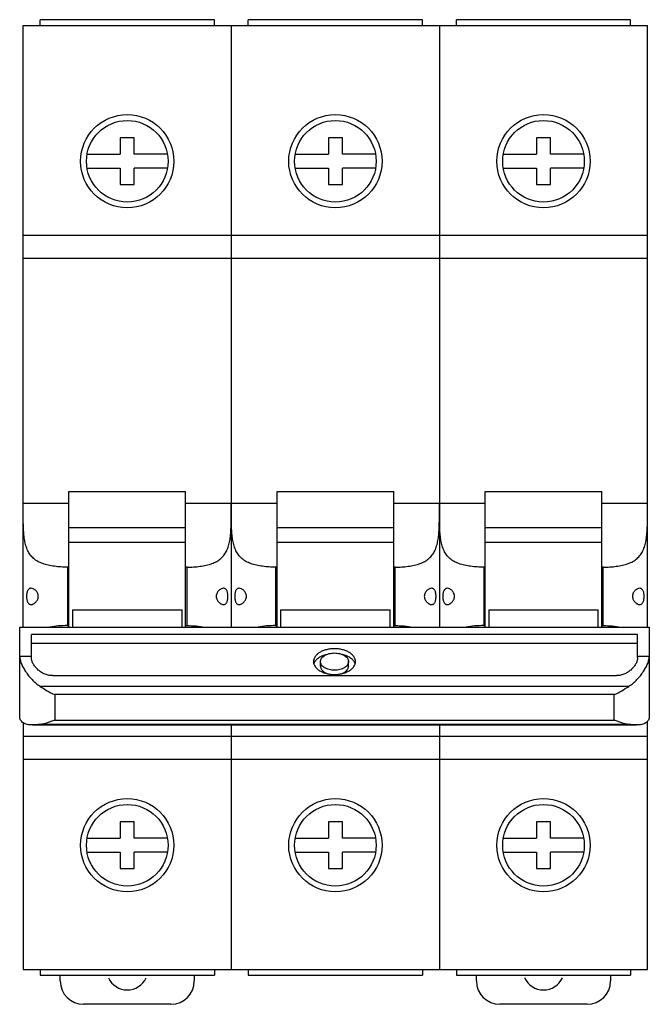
# Model space of a CAD drawing. Header units: millimetres. Extents: x 9 to 63, y 7.1 to 91.6.
import ezdxf

# ---------------------------------------------------------------- set-up
doc = ezdxf.new("R2010")
doc.units = ezdxf.units.MM
doc.header["$LTSCALE"] = 6.475046
doc.layers.get('0').update_dxf_attribs({"linetype": 'CONTINUOUS'})

msp = doc.modelspace()

# ---------------------------------------------------------------- linework, layer by layer
at = {"color": 7, "linetype": 'Continuous'}
for p, q in [((10.78, 91.113), (10.78, 91.613)), ((25.73, 91.613), (10.78, 91.613)), ((25.73, 91.113), (25.73, 91.613)), ((28.63, 91.113), (28.63, 91.613)), ((43.58, 91.613), (28.63, 91.613)), ((43.58, 91.113), (43.58, 91.613)), ((46.48, 91.113), (46.48, 91.613)), ((61.43, 91.613), (46.48, 91.613)), ((61.43, 91.113), (61.43, 91.613)), ((9.33, 39.467), (9.33, 91.113)), ((9.33, 91.113), (62.88, 91.113)), ((27.18, 91.113), (27.18, 39.467)), ((45.03, 91.113), (45.03, 39.467)), ((62.88, 39.467), (62.88, 91.113)), ((17.655, 81.463), (17.655, 80.063)), ((18.855, 81.463), (17.655, 81.463)), ((18.855, 80.063), (18.855, 81.463)), ((35.505, 81.463), (35.505, 80.063)), ((36.705, 81.463), (35.505, 81.463)), ((36.705, 80.063), (36.705, 81.463)), ((53.355, 81.463), (53.355, 80.063)), ((54.555, 81.463), (53.355, 81.463)), ((54.555, 80.063), (54.555, 81.463)), ((14.806, 80.063), (17.655, 80.063)), ((21.703, 80.063), (18.855, 80.063)), ((32.656, 80.063), (35.505, 80.063)), ((39.553, 80.063), (36.705, 80.063)), ((50.506, 80.063), (53.355, 80.063)), ((57.403, 80.063), (54.555, 80.063)), ((14.806, 78.863), (17.655, 78.863)), ((17.655, 78.863), (17.655, 77.463)), ((18.855, 77.463), (18.855, 78.863)), ((21.703, 78.863), (18.855, 78.863)), ((32.656, 78.863), (35.505, 78.863)), ((35.505, 78.863), (35.505, 77.463)), ((36.705, 77.463), (36.705, 78.863)), ((39.553, 78.863), (36.705, 78.863)), ((50.506, 78.863), (53.355, 78.863)), ((53.355, 78.863), (53.355, 77.463)), ((54.555, 77.463), (54.555, 78.863)), ((57.403, 78.863), (54.555, 78.863)), ((17.655, 77.463), (18.855, 77.463)), ((35.505, 77.463), (36.705, 77.463)), ((53.355, 77.463), (54.555, 77.463)), ((9.33, 73.113), (62.88, 73.113)), ((62.88, 71.113), (9.33, 71.113)), ((13.255, 39.467), (13.255, 51.122)), ((13.255, 51.122), (23.255, 51.122)), ((23.255, 39.467), (23.255, 51.122)), ((31.105, 39.467), (31.105, 51.122)), ((31.105, 51.122), (41.105, 51.122)), ((41.105, 39.467), (41.105, 51.122)), ((48.955, 51.122), (58.955, 51.122)), ((48.955, 39.467), (48.955, 51.122)), ((58.955, 39.467), (58.955, 51.122)), ((9.33, 50.126), (13.255, 50.126)), ((23.255, 50.126), (31.105, 50.126)), ((41.105, 50.126), (48.955, 50.126)), ((58.955, 50.126), (62.88, 50.126)), ((23.255, 48.01), (13.255, 48.01)), ((41.105, 48.01), (31.105, 48.01)), ((58.955, 48.01), (48.955, 48.01)), ((13.255, 46.78), (23.255, 46.78)), ((31.105, 46.78), (41.105, 46.78)), ((48.955, 46.78), (58.955, 46.78)), ((13.13, 44.63), (13.13, 39.613)), ((13.255, 44.63), (13.13, 44.63)), ((23.38, 44.63), (23.255, 44.63)), ((23.38, 39.613), (23.38, 44.63)), ((30.98, 44.63), (30.98, 39.613)), ((31.105, 44.63), (30.98, 44.63)), ((41.23, 44.63), (41.105, 44.63)), ((41.23, 39.613), (41.23, 44.63)), ((48.955, 44.63), (48.83, 44.63)), ((48.83, 44.63), (48.83, 39.613)), ((59.08, 44.63), (58.955, 44.63)), ((59.08, 39.613), (59.08, 44.63)), ((13.555, 40.962), (13.555, 39.467)), ((13.555, 40.962), (22.955, 40.962)), ((22.955, 39.467), (22.955, 40.962)), ((31.405, 40.962), (40.805, 40.962)), ((31.405, 40.962), (31.405, 39.467)), ((40.805, 39.467), (40.805, 40.962)), ((49.255, 40.962), (58.655, 40.962)), ((49.255, 40.962), (49.255, 39.467)), ((58.655, 39.467), (58.655, 40.962)), ((9.03, 31.882), (9.03, 39.467)), ((9.03, 39.467), (63.03, 39.467)), ((13.13, 39.613), (13.255, 39.613)), ((23.255, 39.613), (23.38, 39.613)), ((30.98, 39.613), (31.105, 39.613)), ((41.105, 39.613), (41.23, 39.613)), ((48.83, 39.613), (48.955, 39.613)), ((58.955, 39.613), (59.08, 39.613)), ((63.03, 39.467), (63.03, 31.882)), ((10.03, 36.877), (10.03, 38.851)), ((62.03, 38.851), (10.03, 38.851)), ((62.03, 38.063), (10.03, 38.063)), ((62.03, 36.877), (62.03, 38.851)), ((9.03, 37.004), (10.03, 37.004)), ((34.83, 36.13), (34.83, 36.524)), ((37.23, 36.13), (37.23, 36.524)), ((62.03, 37.004), (63.03, 37.004)), ((11.83, 35.317), (60.23, 35.317)), ((61.279, 34.398), (10.78, 34.398)), ((12.03, 33.689), (12.03, 31.503)), ((60.03, 33.689), (12.03, 33.689)), ((60.03, 31.503), (60.03, 33.689)), ((9.33, 31.28), (9.33, 10.113)), ((12.03, 31.503), (60.03, 31.503)), ((62.88, 10.113), (62.88, 31.414)), ((10.114, 31.087), (61.945, 31.087)), ((61.279, 31.13), (10.78, 31.13)), ((27.18, 31.087), (27.18, 10.113)), ((45.03, 31.087), (45.03, 10.113)), ((9.33, 30.113), (62.88, 30.113)), ((62.88, 28.113), (9.33, 28.113)), ((18.855, 22.763), (17.655, 22.763)), ((17.655, 22.763), (17.655, 21.363)), ((18.855, 21.363), (18.855, 22.763)), ((36.705, 22.763), (35.505, 22.763)), ((35.505, 22.763), (35.505, 21.363)), ((36.705, 21.363), (36.705, 22.763)), ((54.555, 22.763), (53.355, 22.763)), ((53.355, 22.763), (53.355, 21.363)), ((54.555, 21.363), (54.555, 22.763)), ((14.806, 21.363), (17.655, 21.363)), ((21.703, 21.363), (18.855, 21.363)), ((32.656, 21.363), (35.505, 21.363)), ((39.553, 21.363), (36.705, 21.363)), ((50.506, 21.363), (53.355, 21.363)), ((57.403, 21.363), (54.555, 21.363)), ((14.806, 20.163), (17.655, 20.163)), ((17.655, 20.163), (17.655, 18.763)), ((21.703, 20.163), (18.855, 20.163)), ((18.855, 18.763), (18.855, 20.163)), ((32.656, 20.163), (35.505, 20.163)), ((35.505, 20.163), (35.505, 18.763)), ((39.553, 20.163), (36.705, 20.163)), ((36.705, 18.763), (36.705, 20.163)), ((50.506, 20.163), (53.355, 20.163)), ((53.355, 20.163), (53.355, 18.763)), ((57.403, 20.163), (54.555, 20.163)), ((54.555, 18.763), (54.555, 20.163)), ((17.655, 18.763), (18.855, 18.763)), ((35.505, 18.763), (36.705, 18.763)), ((53.355, 18.763), (54.555, 18.763)), ((9.33, 10.113), (62.88, 10.113)), ((10.78, 10.113), (10.78, 9.613)), ((10.78, 9.613), (25.73, 9.613)), ((12.505, 9.113), (12.505, 9.613)), ((24.005, 9.613), (24.005, 9.113)), ((25.73, 10.113), (25.73, 9.613)), ((28.63, 10.113), (28.63, 9.613)), ((28.63, 9.613), (43.58, 9.613)), ((43.58, 10.113), (43.58, 9.613)), ((46.48, 10.113), (46.48, 9.613)), ((46.48, 9.613), (61.43, 9.613)), ((48.205, 9.113), (48.205, 9.613)), ((59.705, 9.613), (59.705, 9.113)), ((61.43, 10.113), (61.43, 9.613)), ((22.005, 7.113), (14.505, 7.113)), ((57.705, 7.113), (50.205, 7.113))]:
    msp.add_line(p, q, dxfattribs=at)
for centre, radius in [((18.255, 79.463), 4), ((18.255, 79.463), 3.5), ((36.105, 79.463), 4), ((36.105, 79.463), 3.5), ((53.955, 79.463), 4), ((53.955, 79.463), 3.5), ((18.255, 20.763), 4), ((36.105, 20.763), 4), ((53.955, 20.763), 4), ((18.255, 20.763), 3.5), ((36.105, 20.763), 3.5), ((53.955, 20.763), 3.5)]:
    msp.add_circle(centre, radius, dxfattribs=at)
for centre, radius, start, end in [((18.255, 10.113), 1.769, 203.94258, 335.99629), ((53.955, 10.113), 1.769, 203.94258, 335.99629), ((14.505, 9.113), 2, 180, 270), ((22.005, 9.113), 2, 270, 360), ((50.205, 9.113), 2, 180, 270), ((57.705, 9.113), 2, 270, 360)]:
    msp.add_arc(centre, radius, start, end, dxfattribs=at)
for points, knots in [([(13.13, 44.63), (12.94, 44.63), (12.565, 44.641), (12.015, 44.692), (11.574, 44.768), (11.241, 44.853), (10.935, 44.951), (10.585, 45.107), (10.22, 45.358), (9.928, 45.673), (9.709, 46.043), (9.555, 46.46), (9.453, 46.914), (9.389, 47.401), (9.354, 47.914), (9.337, 48.448), (9.329, 49.187), (9.33, 49.748), (9.33, 50.126)], [0, 0, 0, 0, 0.070784, 0.140063, 0.206293, 0.23795, 0.268525, 0.326354, 0.38053, 0.432838, 0.485497, 0.540296, 0.598162, 0.659314, 0.723503, 0.790248, 0.859008, 1, 1, 1, 1]), ([(23.38, 44.63), (23.569, 44.63), (23.944, 44.641), (24.494, 44.692), (24.935, 44.768), (25.268, 44.853), (25.574, 44.951), (25.925, 45.107), (26.289, 45.358), (26.581, 45.673), (26.8, 46.043), (26.954, 46.46), (27.057, 46.914), (27.12, 47.401), (27.155, 47.914), (27.172, 48.448), (27.18, 49.187), (27.18, 49.748), (27.18, 50.126)], [0, 0, 0, 0, 0.070785, 0.140065, 0.206296, 0.237953, 0.268528, 0.326356, 0.380532, 0.43284, 0.485501, 0.540301, 0.598167, 0.659318, 0.723507, 0.790252, 0.859011, 1, 1, 1, 1]), ([(30.98, 44.63), (30.79, 44.63), (30.415, 44.641), (29.865, 44.692), (29.424, 44.768), (29.091, 44.853), (28.785, 44.951), (28.435, 45.107), (28.07, 45.358), (27.778, 45.673), (27.559, 46.043), (27.405, 46.46), (27.303, 46.914), (27.239, 47.401), (27.204, 47.914), (27.187, 48.448), (27.179, 49.187), (27.18, 49.748), (27.18, 50.126)], [0, 0, 0, 0, 0.070784, 0.140063, 0.206293, 0.23795, 0.268525, 0.326354, 0.38053, 0.432838, 0.485497, 0.540296, 0.598162, 0.659314, 0.723503, 0.790248, 0.859008, 1, 1, 1, 1]), ([(41.23, 44.63), (41.419, 44.63), (41.794, 44.641), (42.344, 44.692), (42.785, 44.768), (43.118, 44.853), (43.424, 44.951), (43.775, 45.107), (44.139, 45.358), (44.431, 45.673), (44.65, 46.043), (44.804, 46.46), (44.907, 46.914), (44.97, 47.401), (45.005, 47.914), (45.022, 48.448), (45.03, 49.187), (45.03, 49.748), (45.03, 50.126)], [0, 0, 0, 0, 0.070785, 0.140065, 0.206296, 0.237953, 0.268528, 0.326356, 0.380532, 0.43284, 0.485501, 0.540301, 0.598167, 0.659318, 0.723507, 0.790252, 0.859011, 1, 1, 1, 1]), ([(48.83, 44.63), (48.64, 44.63), (48.265, 44.641), (47.715, 44.692), (47.274, 44.768), (46.941, 44.853), (46.635, 44.951), (46.285, 45.107), (45.92, 45.358), (45.628, 45.673), (45.409, 46.043), (45.255, 46.46), (45.153, 46.914), (45.089, 47.401), (45.054, 47.914), (45.037, 48.448), (45.029, 49.187), (45.03, 49.748), (45.03, 50.126)], [0, 0, 0, 0, 0.070784, 0.140063, 0.206293, 0.23795, 0.268525, 0.326354, 0.38053, 0.432838, 0.485497, 0.540296, 0.598162, 0.659314, 0.723503, 0.790248, 0.859008, 1, 1, 1, 1]), ([(59.08, 44.63), (59.269, 44.63), (59.644, 44.641), (60.194, 44.692), (60.635, 44.768), (60.968, 44.853), (61.274, 44.951), (61.625, 45.107), (61.989, 45.358), (62.281, 45.673), (62.5, 46.043), (62.654, 46.46), (62.757, 46.914), (62.82, 47.401), (62.855, 47.914), (62.872, 48.448), (62.88, 49.187), (62.88, 49.748), (62.88, 50.126)], [0, 0, 0, 0, 0.070785, 0.140065, 0.206296, 0.237953, 0.268528, 0.326356, 0.380532, 0.43284, 0.485501, 0.540301, 0.598167, 0.659318, 0.723507, 0.790252, 0.859011, 1, 1, 1, 1]), ([(10.002, 42.822), (9.974, 42.822), (9.919, 42.815), (9.842, 42.78), (9.774, 42.719), (9.718, 42.635), (9.674, 42.528), (9.643, 42.404), (9.624, 42.266), (9.62, 42.171), (9.62, 42.122)], [0, 0, 0, 0, 0.093017, 0.185958, 0.285682, 0.398528, 0.528077, 0.67424, 0.833516, 1, 1, 1, 1]), ([(10.625, 42.122), (10.625, 42.175), (10.611, 42.279), (10.556, 42.421), (10.478, 42.542), (10.389, 42.641), (10.294, 42.719), (10.17, 42.792), (10.067, 42.822), (10.002, 42.822)], [0, 0, 0, 0, 0.15603, 0.305572, 0.445801, 0.576203, 0.69675, 0.807435, 1, 1, 1, 1]), ([(26.508, 42.822), (26.442, 42.822), (26.339, 42.792), (26.216, 42.719), (26.12, 42.641), (26.031, 42.542), (25.954, 42.421), (25.898, 42.279), (25.884, 42.175), (25.884, 42.122)], [0, 0, 0, 0, 0.192565, 0.30325, 0.423796, 0.554198, 0.694426, 0.843969, 1, 1, 1, 1]), ([(26.889, 42.122), (26.889, 42.171), (26.885, 42.266), (26.866, 42.404), (26.835, 42.528), (26.791, 42.635), (26.736, 42.719), (26.668, 42.78), (26.59, 42.815), (26.535, 42.822), (26.508, 42.822)], [0, 0, 0, 0, 0.166485, 0.32576, 0.471923, 0.601473, 0.714318, 0.814042, 0.906983, 1, 1, 1, 1]), ([(27.852, 42.822), (27.824, 42.822), (27.769, 42.815), (27.692, 42.78), (27.624, 42.719), (27.568, 42.635), (27.524, 42.528), (27.493, 42.404), (27.474, 42.266), (27.47, 42.171), (27.47, 42.122)], [0, 0, 0, 0, 0.093017, 0.185958, 0.285682, 0.398528, 0.528077, 0.67424, 0.833516, 1, 1, 1, 1]), ([(28.475, 42.122), (28.475, 42.175), (28.461, 42.279), (28.406, 42.421), (28.328, 42.542), (28.239, 42.641), (28.144, 42.719), (28.02, 42.792), (27.917, 42.822), (27.852, 42.822)], [0, 0, 0, 0, 0.15603, 0.305572, 0.445801, 0.576203, 0.69675, 0.807435, 1, 1, 1, 1]), ([(44.358, 42.822), (44.292, 42.822), (44.189, 42.792), (44.066, 42.719), (43.97, 42.641), (43.881, 42.542), (43.804, 42.421), (43.748, 42.279), (43.734, 42.175), (43.734, 42.122)], [0, 0, 0, 0, 0.192565, 0.30325, 0.423796, 0.554198, 0.694426, 0.843969, 1, 1, 1, 1]), ([(44.739, 42.122), (44.739, 42.171), (44.735, 42.266), (44.716, 42.404), (44.685, 42.528), (44.641, 42.635), (44.586, 42.719), (44.518, 42.78), (44.44, 42.815), (44.385, 42.822), (44.358, 42.822)], [0, 0, 0, 0, 0.166485, 0.32576, 0.471923, 0.601473, 0.714318, 0.814042, 0.906983, 1, 1, 1, 1]), ([(45.702, 42.822), (45.674, 42.822), (45.619, 42.815), (45.542, 42.78), (45.474, 42.719), (45.418, 42.635), (45.374, 42.528), (45.343, 42.404), (45.324, 42.266), (45.32, 42.171), (45.32, 42.122)], [0, 0, 0, 0, 0.093017, 0.185958, 0.285682, 0.398528, 0.528077, 0.67424, 0.833516, 1, 1, 1, 1]), ([(46.325, 42.122), (46.325, 42.175), (46.311, 42.279), (46.256, 42.421), (46.178, 42.542), (46.089, 42.641), (45.994, 42.719), (45.87, 42.792), (45.767, 42.822), (45.702, 42.822)], [0, 0, 0, 0, 0.15603, 0.305572, 0.445801, 0.576203, 0.69675, 0.807435, 1, 1, 1, 1]), ([(62.208, 42.822), (62.142, 42.822), (62.039, 42.792), (61.916, 42.719), (61.82, 42.641), (61.731, 42.542), (61.654, 42.421), (61.598, 42.279), (61.584, 42.175), (61.584, 42.122)], [0, 0, 0, 0, 0.192565, 0.30325, 0.423796, 0.554198, 0.694426, 0.843969, 1, 1, 1, 1]), ([(62.589, 42.122), (62.589, 42.171), (62.585, 42.266), (62.566, 42.404), (62.535, 42.528), (62.491, 42.635), (62.436, 42.719), (62.368, 42.78), (62.29, 42.815), (62.235, 42.822), (62.208, 42.822)], [0, 0, 0, 0, 0.166485, 0.32576, 0.471923, 0.601473, 0.714318, 0.814042, 0.906983, 1, 1, 1, 1]), ([(9.62, 42.122), (9.62, 42.073), (9.624, 41.977), (9.643, 41.839), (9.674, 41.715), (9.718, 41.609), (9.774, 41.524), (9.842, 41.464), (9.919, 41.429), (9.974, 41.422), (10.002, 41.422)], [0, 0, 0, 0, 0.166485, 0.32576, 0.471923, 0.601473, 0.714318, 0.814042, 0.906983, 1, 1, 1, 1]), ([(10.002, 41.422), (10.067, 41.422), (10.17, 41.452), (10.294, 41.525), (10.389, 41.603), (10.478, 41.702), (10.556, 41.823), (10.611, 41.965), (10.625, 42.069), (10.625, 42.122)], [0, 0, 0, 0, 0.192565, 0.30325, 0.423796, 0.554198, 0.694426, 0.843969, 1, 1, 1, 1]), ([(25.884, 42.122), (25.884, 42.069), (25.898, 41.965), (25.954, 41.823), (26.031, 41.702), (26.12, 41.603), (26.216, 41.525), (26.339, 41.452), (26.442, 41.422), (26.508, 41.422)], [0, 0, 0, 0, 0.15603, 0.305572, 0.445801, 0.576203, 0.69675, 0.807435, 1, 1, 1, 1]), ([(26.508, 41.422), (26.535, 41.422), (26.59, 41.429), (26.668, 41.464), (26.736, 41.524), (26.791, 41.609), (26.835, 41.715), (26.866, 41.839), (26.885, 41.977), (26.889, 42.073), (26.889, 42.122)], [0, 0, 0, 0, 0.093017, 0.185958, 0.285682, 0.398528, 0.528077, 0.67424, 0.833516, 1, 1, 1, 1]), ([(27.47, 42.122), (27.47, 42.073), (27.474, 41.977), (27.493, 41.839), (27.524, 41.715), (27.568, 41.609), (27.624, 41.524), (27.692, 41.464), (27.769, 41.429), (27.824, 41.422), (27.852, 41.422)], [0, 0, 0, 0, 0.166485, 0.32576, 0.471923, 0.601473, 0.714318, 0.814042, 0.906983, 1, 1, 1, 1]), ([(27.852, 41.422), (27.917, 41.422), (28.02, 41.452), (28.144, 41.525), (28.239, 41.603), (28.328, 41.702), (28.406, 41.823), (28.461, 41.965), (28.475, 42.069), (28.475, 42.122)], [0, 0, 0, 0, 0.192565, 0.30325, 0.423796, 0.554198, 0.694426, 0.843969, 1, 1, 1, 1]), ([(43.734, 42.122), (43.734, 42.069), (43.748, 41.965), (43.804, 41.823), (43.881, 41.702), (43.97, 41.603), (44.066, 41.525), (44.189, 41.452), (44.292, 41.422), (44.358, 41.422)], [0, 0, 0, 0, 0.15603, 0.305572, 0.445801, 0.576203, 0.69675, 0.807435, 1, 1, 1, 1]), ([(44.358, 41.422), (44.385, 41.422), (44.44, 41.429), (44.518, 41.464), (44.586, 41.524), (44.641, 41.609), (44.685, 41.715), (44.716, 41.839), (44.735, 41.977), (44.739, 42.073), (44.739, 42.122)], [0, 0, 0, 0, 0.093017, 0.185958, 0.285682, 0.398528, 0.528077, 0.67424, 0.833516, 1, 1, 1, 1]), ([(45.32, 42.122), (45.32, 42.073), (45.324, 41.977), (45.343, 41.839), (45.374, 41.715), (45.418, 41.609), (45.474, 41.524), (45.542, 41.464), (45.619, 41.429), (45.674, 41.422), (45.702, 41.422)], [0, 0, 0, 0, 0.166485, 0.32576, 0.471923, 0.601473, 0.714318, 0.814042, 0.906983, 1, 1, 1, 1]), ([(45.702, 41.422), (45.767, 41.422), (45.87, 41.452), (45.994, 41.525), (46.089, 41.603), (46.178, 41.702), (46.256, 41.823), (46.311, 41.965), (46.325, 42.069), (46.325, 42.122)], [0, 0, 0, 0, 0.192565, 0.30325, 0.423796, 0.554198, 0.694426, 0.843969, 1, 1, 1, 1]), ([(61.584, 42.122), (61.584, 42.069), (61.598, 41.965), (61.654, 41.823), (61.731, 41.702), (61.82, 41.603), (61.916, 41.525), (62.039, 41.452), (62.142, 41.422), (62.208, 41.422)], [0, 0, 0, 0, 0.15603, 0.305572, 0.445801, 0.576203, 0.69675, 0.807435, 1, 1, 1, 1]), ([(62.208, 41.422), (62.235, 41.422), (62.29, 41.429), (62.368, 41.464), (62.436, 41.524), (62.491, 41.609), (62.535, 41.715), (62.566, 41.839), (62.585, 41.977), (62.589, 42.073), (62.589, 42.122)], [0, 0, 0, 0, 0.093017, 0.185958, 0.285682, 0.398528, 0.528077, 0.67424, 0.833516, 1, 1, 1, 1]), ([(13.13, 39.613), (12.871, 39.613), (12.365, 39.594), (11.862, 39.528), (11.62, 39.48)], [0, 0, 0, 0, 0.510414, 1, 1, 1, 1]), ([(23.38, 39.613), (23.639, 39.613), (24.147, 39.593), (24.651, 39.528), (24.895, 39.479)], [0, 0, 0, 0, 0.510499, 1, 1, 1, 1]), ([(30.98, 39.613), (30.721, 39.613), (30.215, 39.594), (29.712, 39.528), (29.47, 39.48)], [0, 0, 0, 0, 0.510414, 1, 1, 1, 1]), ([(41.23, 39.613), (41.489, 39.613), (41.997, 39.593), (42.501, 39.528), (42.745, 39.479)], [0, 0, 0, 0, 0.510499, 1, 1, 1, 1]), ([(48.83, 39.613), (48.571, 39.613), (48.065, 39.594), (47.562, 39.528), (47.32, 39.48)], [0, 0, 0, 0, 0.510414, 1, 1, 1, 1]), ([(59.08, 39.613), (59.339, 39.613), (59.847, 39.593), (60.351, 39.528), (60.595, 39.479)], [0, 0, 0, 0, 0.510499, 1, 1, 1, 1]), ([(36.03, 37.632), (35.912, 37.632), (35.68, 37.618), (35.344, 37.556), (35.033, 37.456), (34.76, 37.319), (34.533, 37.153), (34.362, 36.96), (34.271, 36.78), (34.236, 36.634), (34.23, 36.56), (34.23, 36.524)], [0, 0, 0, 0, 0.15204, 0.300562, 0.44215, 0.574252, 0.695211, 0.804885, 0.905064, 0.952897, 1, 1, 1, 1]), ([(34.83, 36.524), (34.83, 36.573), (34.846, 36.673), (34.918, 36.815), (35.032, 36.943), (35.183, 37.054), (35.366, 37.145), (35.573, 37.212), (35.797, 37.254), (35.951, 37.263), (36.03, 37.263)], [0, 0, 0, 0, 0.094669, 0.194875, 0.304573, 0.425566, 0.557712, 0.699339, 0.847937, 1, 1, 1, 1]), ([(37.83, 36.524), (37.83, 36.56), (37.824, 36.634), (37.788, 36.78), (37.697, 36.96), (37.526, 37.153), (37.299, 37.319), (37.026, 37.456), (36.715, 37.556), (36.379, 37.618), (36.147, 37.632), (36.03, 37.632)], [0, 0, 0, 0, 0.047102, 0.094933, 0.195109, 0.304781, 0.42574, 0.557845, 0.699436, 0.847961, 1, 1, 1, 1]), ([(36.03, 37.263), (36.108, 37.263), (36.262, 37.254), (36.487, 37.212), (36.694, 37.145), (36.876, 37.054), (37.027, 36.943), (37.141, 36.815), (37.213, 36.673), (37.23, 36.573), (37.23, 36.524)], [0, 0, 0, 0, 0.152065, 0.30066, 0.442283, 0.574426, 0.695418, 0.805119, 0.905328, 1, 1, 1, 1]), ([(9.03, 37.004), (9.03, 36.903), (9.058, 36.686), (9.162, 36.356), (9.324, 36.009), (9.536, 35.657), (9.792, 35.309), (10.085, 34.976), (10.413, 34.666), (10.653, 34.482), (10.78, 34.398)], [0, 0, 0, 0, 0.093785, 0.201251, 0.320345, 0.448171, 0.581977, 0.719551, 0.859261, 1, 1, 1, 1]), ([(11.83, 35.317), (11.709, 35.317), (11.469, 35.345), (11.128, 35.46), (10.82, 35.634), (10.554, 35.851), (10.334, 36.095), (10.166, 36.354), (10.058, 36.615), (10.03, 36.793), (10.03, 36.877)], [0, 0, 0, 0, 0.13939, 0.277911, 0.414334, 0.547191, 0.674538, 0.793915, 0.902859, 1, 1, 1, 1]), ([(34.23, 36.524), (34.23, 36.488), (34.236, 36.414), (34.271, 36.268), (34.362, 36.088), (34.533, 35.895), (34.76, 35.729), (35.033, 35.593), (35.344, 35.492), (35.68, 35.43), (35.912, 35.416), (36.03, 35.416)], [0, 0, 0, 0, 0.047102, 0.094933, 0.195109, 0.304781, 0.42574, 0.557845, 0.699436, 0.847961, 1, 1, 1, 1]), ([(34.259, 36.33), (34.262, 36.34), (34.276, 36.384), (34.294, 36.426), (34.309, 36.456)], [0, 0, 0, 0, 0.246452, 1, 1, 1, 1]), ([(34.309, 36.456), (34.351, 36.54), (34.47, 36.702), (34.715, 36.9), (35.023, 37.06), (35.254, 37.133), (35.376, 37.163)], [0, 0, 0, 0, 0.212562, 0.450303, 0.714102, 1, 1, 1, 1]), ([(36.03, 35.785), (35.951, 35.785), (35.797, 35.794), (35.573, 35.836), (35.366, 35.903), (35.183, 35.994), (35.032, 36.105), (34.918, 36.233), (34.846, 36.375), (34.83, 36.475), (34.83, 36.524)], [0, 0, 0, 0, 0.152065, 0.30066, 0.442283, 0.574426, 0.695418, 0.805119, 0.905328, 1, 1, 1, 1]), ([(36.03, 35.416), (36.147, 35.416), (36.379, 35.43), (36.715, 35.492), (37.026, 35.593), (37.299, 35.729), (37.526, 35.895), (37.697, 36.088), (37.788, 36.268), (37.824, 36.414), (37.83, 36.488), (37.83, 36.524)], [0, 0, 0, 0, 0.15204, 0.300562, 0.44215, 0.574252, 0.695211, 0.804885, 0.905064, 0.952897, 1, 1, 1, 1]), ([(37.23, 36.524), (37.23, 36.475), (37.213, 36.375), (37.141, 36.233), (37.027, 36.105), (36.876, 35.994), (36.694, 35.903), (36.487, 35.836), (36.262, 35.794), (36.108, 35.785), (36.03, 35.785)], [0, 0, 0, 0, 0.094669, 0.194875, 0.304573, 0.425566, 0.557712, 0.699339, 0.847937, 1, 1, 1, 1]), ([(36.68, 37.163), (36.803, 37.134), (37.034, 37.061), (37.344, 36.901), (37.59, 36.701), (37.709, 36.539), (37.75, 36.455)], [0, 0, 0, 0, 0.285971, 0.549809, 0.787526, 1, 1, 1, 1]), ([(37.75, 36.455), (37.756, 36.445), (37.775, 36.404), (37.791, 36.362), (37.8, 36.329)], [0, 0, 0, 0, 0.254012, 1, 1, 1, 1]), ([(62.03, 36.877), (62.03, 36.793), (62.001, 36.615), (61.893, 36.354), (61.726, 36.095), (61.506, 35.851), (61.239, 35.634), (60.931, 35.46), (60.59, 35.345), (60.35, 35.317), (60.23, 35.317)], [0, 0, 0, 0, 0.097101, 0.206009, 0.325366, 0.452703, 0.585573, 0.722018, 0.860574, 1, 1, 1, 1]), ([(61.279, 34.398), (61.406, 34.482), (61.647, 34.666), (61.974, 34.976), (62.268, 35.309), (62.523, 35.657), (62.735, 36.009), (62.897, 36.356), (63.001, 36.686), (63.03, 36.903), (63.03, 37.004)], [0, 0, 0, 0, 0.140739, 0.28045, 0.418023, 0.551829, 0.679655, 0.798749, 0.906215, 1, 1, 1, 1]), ([(34.83, 36.13), (34.83, 36.099), (34.836, 36.036), (34.875, 35.911), (34.953, 35.794), (35.058, 35.693), (35.189, 35.596), (35.303, 35.539), (35.384, 35.507)], [0, 0, 0, 0, 0.10518, 0.212976, 0.444196, 0.571215, 0.706381, 1, 1, 1, 1]), ([(36.673, 35.506), (36.754, 35.538), (36.868, 35.595), (37, 35.692), (37.106, 35.793), (37.184, 35.91), (37.223, 36.036), (37.23, 36.099), (37.23, 36.13)], [0, 0, 0, 0, 0.293709, 0.428912, 0.555949, 0.787136, 0.894882, 1, 1, 1, 1]), ([(10.78, 34.398), (10.982, 34.264), (11.389, 34.009), (11.814, 33.787), (12.03, 33.689)], [0, 0, 0, 0, 0.506445, 1, 1, 1, 1]), ([(60.03, 33.689), (60.245, 33.787), (60.671, 34.009), (61.077, 34.264), (61.279, 34.398)], [0, 0, 0, 0, 0.493555, 1, 1, 1, 1]), ([(10.114, 31.087), (10.038, 31.087), (9.891, 31.092), (9.682, 31.12), (9.495, 31.172), (9.332, 31.252), (9.199, 31.364), (9.1, 31.51), (9.041, 31.687), (9.03, 31.815), (9.03, 31.882)], [0, 0, 0, 0, 0.149669, 0.286752, 0.412251, 0.528325, 0.638941, 0.750039, 0.868462, 1, 1, 1, 1]), ([(12.03, 31.503), (11.926, 31.455), (11.718, 31.368), (11.403, 31.257), (11.092, 31.175), (10.883, 31.14), (10.78, 31.13)], [0, 0, 0, 0, 0.26192, 0.516387, 0.762576, 1, 1, 1, 1]), ([(61.279, 31.13), (61.176, 31.14), (60.968, 31.175), (60.656, 31.257), (60.341, 31.368), (60.134, 31.455), (60.03, 31.503)], [0, 0, 0, 0, 0.237425, 0.483613, 0.738081, 1, 1, 1, 1]), ([(63.03, 31.882), (63.03, 31.815), (63.018, 31.687), (62.959, 31.51), (62.861, 31.364), (62.727, 31.252), (62.564, 31.172), (62.377, 31.12), (62.168, 31.092), (62.021, 31.087), (61.945, 31.087)], [0, 0, 0, 0, 0.131538, 0.249961, 0.361059, 0.471675, 0.587749, 0.713248, 0.850331, 1, 1, 1, 1]), ([(10.78, 31.13), (10.664, 31.118), (10.442, 31.097), (10.22, 31.087), (10.114, 31.087)], [0, 0, 0, 0, 0.524212, 1, 1, 1, 1]), ([(61.945, 31.087), (61.839, 31.087), (61.617, 31.097), (61.395, 31.118), (61.279, 31.13)], [0, 0, 0, 0, 0.475788, 1, 1, 1, 1])]:
    msp.add_open_spline(points, degree=3, knots=knots, dxfattribs=at)

doc.saveas('drawing.dxf')
